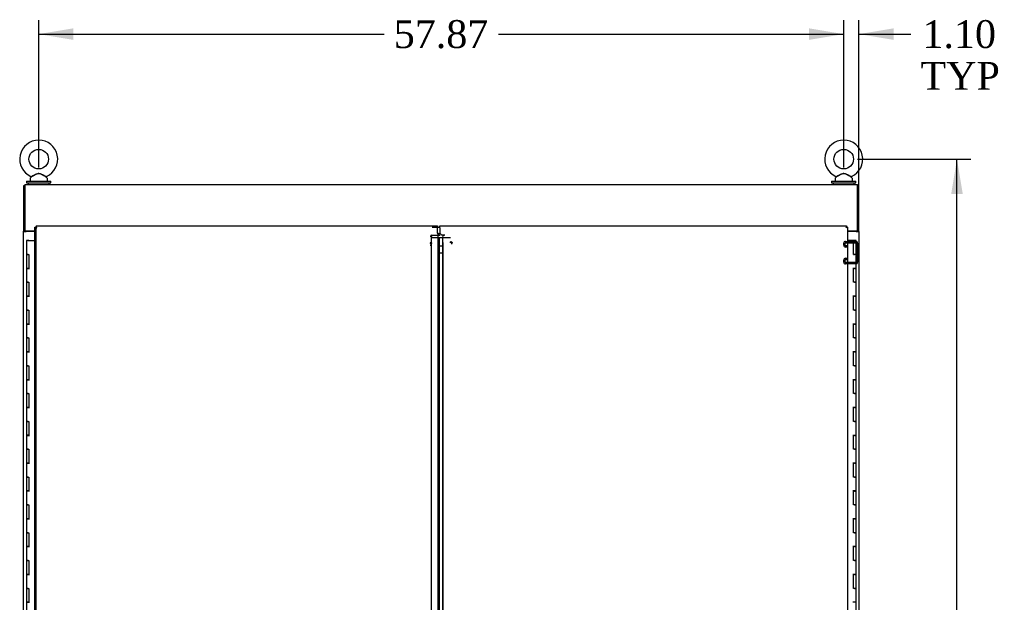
# Model space of a CAD drawing. Header units: inches. Extents: x 2 to 538, y -2 to 358.
# Tile 12 of 18: x 363 to 434, y 175 to 217. Entities that reach past the tile are written whole.
import ezdxf
from ezdxf.enums import TextEntityAlignment as Align
from ezdxf.lldxf.tags import DXFTag

# ---------------------------------------------------------------- set-up
doc = ezdxf.new("R2010")
doc.units = ezdxf.units.IN
doc.header["$MEASUREMENT"] = 0
for name, color, linetype in [('COM42890-5', 7, 'Continuous'), ('COM44036', 7, 'Continuous'), ('COM54578-60', 7, 'Continuous'), ('COM56746-3', 7, 'Continuous'), ('COM71118-4', 7, 'Continuous'), ('COM71119-3', 7, 'Continuous'), ('Default', 7, 'Continuous'), ('GSK11033', 7, 'Continuous'), ('SCS00680', 7, 'Continuous'), ('WAF25362', 7, 'Continuous'), ('WAM254785', 7, 'Continuous')]:
    doc.layers.add(name, color=color, linetype=linetype)
doc.styles.add('SEACAD_Times_New_Roman', font='times.ttf')
tags = doc.linetypes.add('HIDDEN2', pattern=[0.1875, 0.125, -0.0625]).pattern_tags.tags
tags[6:7] = [DXFTag(74, 4), DXFTag(75, 0), DXFTag(340, '0'), DXFTag(46, 0.0), DXFTag(50, 0.0), DXFTag(44, 0.0), DXFTag(45, 0.0)]
tags[4:5] = [DXFTag(74, 4), DXFTag(75, 0), DXFTag(340, '0'), DXFTag(46, 0.0), DXFTag(50, 0.0), DXFTag(44, 0.0), DXFTag(45, 0.0)]
doc.dimstyles.new('HAMMOND_(STH_-_540x360)', dxfattribs={"dimtxt": 2, "dimasz": 2.5, "dimexe": 1, "dimexo": 1, "dimgap": 0.5, "dimtad": 0, "dimtih": 1, "dimtoh": 1, "dimzin": 0, "dimdsep": 46, "dimtxsty": 'SEACAD_Times_New_Roman', "dimblk1": '_SE_FILLED', "dimblk2": '_SE_FILLED', "dimsah": 1, "dimcen": 1, "dimadec": 0, "dimazin": 0, "dimtfac": 0.8, "dimtofl": 0, "dimtmove": 0, "dimatfit": 3, "dimfxl": 1, "dimtolj": 1, "dimtzin": 0, "dimarcsym": 0})

# ---------------------------------------------------------------- blocks, each defined once
blk = doc.blocks.new('SE6')
at = {"layer": 'COM42890-5', "color": 7, "linetype": 'HIDDEN2'}
for p, q in [((422.328, 201.124), (422.328, 201.262)), ((422.423, 201.124), (422.423, 201.262)), ((422.466, 201.4), (423.19, 201.4)), ((422.466, 201.305), (423.19, 201.305)), ((422.549, 201.081), (422.466, 201.081)), ((422.549, 200.986), (422.549, 201.081)), ((423.233, 201.262), (423.233, 199.913)), ((423.328, 201.262), (423.328, 199.913)), ((422.549, 200.986), (422.466, 200.986)), ((423.328, 200.837), (423.233, 200.837)), ((423.233, 200.337), (423.328, 200.337)), ((422.328, 199.913), (422.328, 200.051)), ((422.423, 199.913), (422.423, 200.051)), ((422.466, 200.189), (422.549, 200.189)), ((422.466, 200.094), (422.549, 200.094)), ((423.19, 199.87), (422.466, 199.87)), ((423.19, 199.775), (422.466, 199.775)), ((422.549, 200.189), (422.549, 200.094))]:
    blk.add_line(p, q, dxfattribs=at)
for centre, radius, start, end in [((422.466, 201.262), 0.138, 90, 180), ((422.466, 201.124), 0.138, 180, 270), ((422.466, 201.262), 0.043, 90, 180), ((422.466, 201.124), 0.043, 180, 270), ((423.19, 201.262), 0.138, 0, 90), ((423.19, 201.262), 0.043, 0, 90), ((422.466, 200.051), 0.138, 90, 180), ((422.466, 199.913), 0.138, 180, 270), ((422.466, 200.051), 0.043, 90, 180), ((422.466, 199.913), 0.043, 180, 270), ((423.19, 199.913), 0.043, 270, 0), ((423.19, 199.913), 0.138, 270, 0)]:
    blk.add_arc(centre, radius, start, end, dxfattribs=at)
at = {"layer": 'COM44036', "color": 7, "linetype": 'Continuous'}
for p, q in [((364.27, 202.521), (393.125, 202.521)), ((364.27, 202.521), (364.27, 202.465)), ((364.27, 202.426), (364.27, 202.465)), ((393.125, 202.521), (393.125, 202.378)), ((364.175, 140.491), (364.175, 202.426)), ((364.175, 202.426), (364.231, 202.426)), ((364.27, 202.426), (364.231, 202.426)), ((364.318, 202.378), (364.27, 202.426)), ((364.318, 202.378), (364.318, 202.378)), ((364.318, 202.378), (364.318, 202.378)), ((364.318, 202.378), (364.318, 202.378)), ((364.318, 202.378), (364.318, 202.378)), ((393.125, 202.004), (393.125, 202.378)), ((393.268, 141.241), (393.268, 201.676))]:
    blk.add_line(p, q, dxfattribs=at)
at = {"layer": 'COM44036', "color": 7, "linetype": 'HIDDEN2'}
for p, q in [((364.27, 141.181), (364.27, 202.426)), ((392.688, 201.749), (392.593, 201.749)), ((392.703, 201.814), (392.635, 201.861)), ((392.688, 201.284), (392.688, 201.749)), ((392.736, 202.426), (393.125, 202.426)), ((393.316, 201.824), (392.736, 201.824)), ((393.173, 141.028), (393.173, 201.889)), ((393.268, 201.889), (393.173, 201.889)), ((422.516, 202.426), (422.516, 202.426)), ((392.593, 201.329), (392.688, 201.329)), ((392.593, 201.284), (392.593, 201.244)), ((392.688, 201.244), (392.593, 201.244)), ((392.593, 201.161), (392.688, 201.161)), ((392.593, 201.121), (392.688, 201.121)), ((392.688, 201.284), (392.688, 201.244)), ((392.688, 141.673), (392.688, 201.244)), ((393.268, 201.325), (393.173, 201.325)), ((393.282, 201.267), (393.215, 201.267)), ((393.518, 201.325), (393.518, 141.592)), ((394.049, 201.301), (394.049, 201.369)), ((394.083, 201.291), (394.151, 201.339)), ((394.097, 201.284), (394.192, 201.284)), ((394.097, 201.267), (394.151, 201.267)), ((394.097, 201.244), (394.192, 201.244))]:
    blk.add_line(p, q, dxfattribs=at)
at = {"layer": 'COM44036', "color": 7, "linetype": 'Continuous'}
for centre, start, end in [((363.34, 201.896), 26.23673, 31.43872), ((364.8, 203.356), 238.56128, 243.76327)]:
    blk.add_arc(centre, 1.09, start, end, dxfattribs=at)
at = {"layer": 'COM44036', "color": 7, "linetype": 'HIDDEN2'}
blk.add_arc((392.846, 201.749), 0.158, 155.62507, 179.8409, dxfattribs=at)
for centre, major_axis, start_param, end_param in [((392.736, 201.79), (-0.048, 0), 4.712389, 5.497787), ((394.049, 201.267), (-0.143, 0), 3.926991, 4.712389)]:
    blk.add_ellipse(centre, major_axis=major_axis, ratio=0.707107, start_param=start_param, end_param=end_param, dxfattribs=at)
for points, knots in [([(393.173, 201.889), (393.173, 201.899), (393.172, 201.908), (393.167, 201.927), (393.163, 201.937), (393.154, 201.956), (393.149, 201.966), (393.138, 201.985), (393.131, 201.994), (393.125, 202.004)], [0, 0, 0, 0, 0.25, 0.25, 0.5, 0.5, 0.75, 0.75, 1, 1, 1, 1]), ([(392.688, 201.244), (392.688, 201.248), (392.69, 201.252), (392.695, 201.26), (392.698, 201.263), (392.703, 201.267)], [0, 0, 0, 0, 0.5, 0.5, 1, 1, 1, 1]), ([(393.215, 201.267), (393.202, 201.277), (393.191, 201.287), (393.177, 201.306), (393.173, 201.315), (393.173, 201.325)], [0, 0, 0, 0, 0.5, 0.5, 1, 1, 1, 1]), ([(394.151, 201.339), (394.164, 201.332), (394.174, 201.324), (394.189, 201.305), (394.192, 201.295), (394.192, 201.284)], [0, 0, 0, 0, 0.5, 0.5, 1, 1, 1, 1]), ([(394.192, 201.244), (394.192, 201.248), (394.189, 201.252), (394.174, 201.26), (394.164, 201.263), (394.151, 201.267)], [0, 0, 0, 0, 0.5, 0.5, 1, 1, 1, 1])]:
    blk.add_open_spline(points, degree=3, knots=knots, dxfattribs=at)
at = {"layer": 'COM44036', "color": 7, "linetype": 'Continuous'}
blk.add_open_spline([(393.268, 201.889), (393.268, 201.899), (393.264, 201.908), (393.25, 201.927), (393.239, 201.937), (393.213, 201.956), (393.197, 201.966), (393.162, 201.985), (393.144, 201.994), (393.125, 202.004)], degree=3, knots=[0, 0, 0, 0, 0.25, 0.25, 0.5, 0.5, 0.75, 0.75, 1, 1, 1, 1], dxfattribs=at)
at = {"layer": 'COM54578-60', "color": 7, "linetype": 'Continuous'}
for p, q in [((363.69, 201.458), (363.573, 201.458)), ((363.573, 201.458), (363.573, 200.458)), ((363.627, 201.467), (363.627, 201.493)), ((363.627, 201.493), (363.677, 201.493)), ((363.677, 201.467), (363.627, 201.467)), ((363.64, 201.467), (363.64, 201.458)), ((363.677, 201.493), (363.702, 201.493)), ((363.677, 201.467), (363.702, 201.467)), ((363.69, 201.458), (364.175, 201.458)), ((363.702, 201.493), (363.752, 201.493)), ((363.752, 201.467), (363.702, 201.467)), ((363.74, 201.458), (363.74, 201.467)), ((363.752, 201.493), (363.752, 201.467)), ((423.029, 201.458), (422.611, 201.458)), ((423.029, 200.458), (423.029, 201.458)), ((423.213, 201.458), (423.029, 201.458)), ((423.213, 200.458), (423.213, 201.458)), ((363.69, 200.458), (363.573, 200.458)), ((363.573, 200.458), (363.69, 200.458)), ((363.573, 200.458), (363.573, 199.458)), ((363.69, 200.458), (363.757, 200.458)), ((363.757, 200.458), (363.757, 199.459)), ((423.029, 200.458), (423.096, 200.458)), ((423.213, 200.458), (423.029, 200.458)), ((423.046, 200.458), (423.046, 200.458)), ((423.213, 200.458), (423.096, 200.458)), ((423.146, 200.458), (423.146, 200.458)), ((423.213, 199.457), (423.213, 200.458)), ((363.69, 199.459), (363.573, 199.459)), ((363.573, 199.459), (363.573, 198.458)), ((363.573, 199.458), (363.807, 199.458)), ((363.69, 199.459), (363.757, 199.459)), ((423.213, 199.458), (422.979, 199.458)), ((423.096, 199.457), (423.029, 199.457)), ((423.029, 198.458), (423.029, 199.457)), ((423.096, 199.457), (423.213, 199.457)), ((423.213, 198.458), (423.213, 199.458)), ((363.69, 198.458), (363.573, 198.458)), ((363.573, 198.458), (363.689, 198.458)), ((363.573, 198.458), (363.573, 197.458)), ((363.69, 198.458), (363.757, 198.458)), ((363.757, 198.458), (363.757, 197.459)), ((423.096, 198.458), (423.029, 198.458)), ((423.096, 198.458), (423.213, 198.458)), ((423.213, 198.458), (423.096, 198.458)), ((423.213, 197.457), (423.213, 198.458)), ((363.69, 197.459), (363.573, 197.459)), ((363.573, 197.459), (363.573, 196.458)), ((363.573, 197.458), (363.807, 197.458)), ((363.69, 197.459), (363.757, 197.459)), ((423.213, 197.458), (422.979, 197.458)), ((423.096, 197.457), (423.029, 197.457)), ((423.029, 196.458), (423.029, 197.457)), ((423.096, 197.457), (423.213, 197.457)), ((423.213, 196.458), (423.213, 197.458)), ((363.69, 196.458), (363.573, 196.458)), ((363.573, 196.458), (363.689, 196.458)), ((363.573, 196.458), (363.573, 195.458)), ((363.69, 196.458), (363.757, 196.458)), ((363.757, 196.458), (363.757, 195.459)), ((423.096, 196.458), (423.029, 196.458)), ((423.096, 196.458), (423.213, 196.458)), ((423.213, 196.458), (423.096, 196.458)), ((423.213, 195.457), (423.213, 196.458)), ((363.69, 195.459), (363.573, 195.459)), ((363.573, 195.459), (363.573, 194.458)), ((363.573, 195.458), (363.807, 195.458)), ((363.69, 195.459), (363.757, 195.459)), ((423.213, 195.458), (422.979, 195.458)), ((423.096, 195.457), (423.029, 195.457)), ((423.029, 194.458), (423.029, 195.457)), ((423.096, 195.457), (423.213, 195.457)), ((423.213, 194.458), (423.213, 195.458)), ((363.69, 194.458), (363.573, 194.458)), ((363.573, 194.458), (363.689, 194.458)), ((363.573, 194.458), (363.573, 193.458)), ((363.69, 194.458), (363.757, 194.458)), ((363.757, 194.458), (363.757, 193.459)), ((423.096, 194.458), (423.029, 194.458)), ((423.096, 194.458), (423.213, 194.458)), ((423.213, 194.458), (423.096, 194.458)), ((423.213, 193.457), (423.213, 194.458)), ((363.69, 193.459), (363.573, 193.459)), ((363.573, 193.459), (363.573, 192.458)), ((363.573, 193.458), (363.807, 193.458)), ((363.69, 193.459), (363.757, 193.459)), ((423.213, 193.458), (422.979, 193.458)), ((423.096, 193.457), (423.029, 193.457)), ((423.029, 192.458), (423.029, 193.457)), ((423.096, 193.457), (423.213, 193.457)), ((423.213, 192.458), (423.213, 193.458)), ((363.69, 192.458), (363.573, 192.458)), ((363.573, 192.458), (363.689, 192.458)), ((363.573, 192.458), (363.573, 191.458)), ((363.69, 192.458), (363.757, 192.458)), ((363.757, 192.458), (363.757, 191.459)), ((423.096, 192.458), (423.029, 192.458)), ((423.096, 192.458), (423.213, 192.458)), ((423.213, 192.458), (423.096, 192.458)), ((423.213, 191.457), (423.213, 192.458)), ((363.69, 191.459), (363.573, 191.459)), ((363.573, 191.459), (363.573, 190.458)), ((363.573, 191.458), (363.807, 191.458)), ((363.69, 191.459), (363.757, 191.459)), ((423.213, 191.458), (422.979, 191.458)), ((423.096, 191.457), (423.029, 191.457)), ((423.029, 190.458), (423.029, 191.457)), ((423.096, 191.457), (423.213, 191.457)), ((423.213, 190.458), (423.213, 191.458)), ((363.69, 190.458), (363.573, 190.458)), ((363.573, 190.458), (363.689, 190.458)), ((363.573, 190.458), (363.573, 189.458)), ((363.69, 190.458), (363.757, 190.458)), ((363.757, 190.458), (363.757, 189.459)), ((423.096, 190.458), (423.029, 190.458)), ((423.096, 190.458), (423.213, 190.458)), ((423.213, 190.458), (423.096, 190.458)), ((423.213, 189.457), (423.213, 190.458)), ((363.69, 189.459), (363.573, 189.459)), ((363.573, 189.459), (363.573, 188.458)), ((363.573, 189.458), (363.807, 189.458)), ((363.69, 189.459), (363.757, 189.459)), ((423.213, 189.458), (422.979, 189.458)), ((423.096, 189.457), (423.029, 189.457)), ((423.029, 188.458), (423.029, 189.457)), ((423.096, 189.457), (423.213, 189.457)), ((423.213, 188.458), (423.213, 189.458)), ((363.69, 188.458), (363.573, 188.458)), ((363.573, 188.458), (363.689, 188.458)), ((363.573, 188.458), (363.573, 187.458)), ((363.69, 188.458), (363.757, 188.458)), ((363.757, 188.458), (363.757, 187.459)), ((423.096, 188.458), (423.029, 188.458)), ((423.096, 188.458), (423.213, 188.458)), ((423.213, 188.458), (423.096, 188.458)), ((423.213, 187.457), (423.213, 188.458)), ((363.69, 187.459), (363.573, 187.459)), ((363.573, 187.459), (363.573, 186.458)), ((363.573, 187.458), (363.807, 187.458)), ((363.69, 187.459), (363.757, 187.459)), ((423.213, 187.458), (422.979, 187.458)), ((423.096, 187.457), (423.029, 187.457)), ((423.029, 186.458), (423.029, 187.457)), ((423.096, 187.457), (423.213, 187.457)), ((423.213, 186.458), (423.213, 187.458)), ((363.69, 186.458), (363.573, 186.458)), ((363.573, 186.458), (363.689, 186.458)), ((363.573, 186.458), (363.573, 185.458)), ((363.69, 186.458), (363.757, 186.458)), ((363.757, 186.458), (363.757, 185.459)), ((423.096, 186.458), (423.029, 186.458)), ((423.096, 186.458), (423.213, 186.458)), ((423.213, 186.458), (423.096, 186.458)), ((423.213, 185.457), (423.213, 186.458)), ((363.69, 185.459), (363.573, 185.459)), ((363.573, 185.459), (363.573, 184.458)), ((363.573, 185.458), (363.807, 185.458)), ((363.69, 185.459), (363.757, 185.459)), ((423.213, 185.458), (422.979, 185.458)), ((423.096, 185.457), (423.029, 185.457)), ((423.029, 184.458), (423.029, 185.457)), ((423.096, 185.457), (423.213, 185.457)), ((423.213, 184.458), (423.213, 185.458)), ((363.69, 184.458), (363.573, 184.458)), ((363.573, 184.458), (363.689, 184.458)), ((363.573, 184.458), (363.573, 183.458)), ((363.69, 184.458), (363.757, 184.458)), ((363.757, 184.458), (363.757, 183.459)), ((423.096, 184.458), (423.029, 184.458)), ((423.096, 184.458), (423.213, 184.458)), ((423.213, 184.458), (423.096, 184.458)), ((423.213, 183.457), (423.213, 184.458)), ((363.69, 183.459), (363.573, 183.459)), ((363.573, 183.459), (363.573, 182.458)), ((363.573, 183.458), (363.807, 183.458)), ((363.69, 183.459), (363.757, 183.459)), ((423.213, 183.458), (422.979, 183.458)), ((423.096, 183.457), (423.029, 183.457)), ((423.029, 182.458), (423.029, 183.457)), ((423.096, 183.457), (423.213, 183.457)), ((423.213, 182.458), (423.213, 183.458)), ((363.69, 182.458), (363.573, 182.458)), ((363.573, 182.458), (363.689, 182.458)), ((363.573, 182.458), (363.573, 181.458)), ((363.69, 182.458), (363.757, 182.458)), ((363.757, 182.458), (363.757, 181.459)), ((423.096, 182.458), (423.029, 182.458)), ((423.096, 182.458), (423.213, 182.458)), ((423.213, 182.458), (423.096, 182.458)), ((423.213, 181.457), (423.213, 182.458)), ((363.69, 181.459), (363.573, 181.459)), ((363.573, 181.459), (363.573, 180.458)), ((363.573, 181.458), (363.807, 181.458)), ((363.69, 181.459), (363.757, 181.459)), ((423.213, 181.458), (422.979, 181.458)), ((423.096, 181.457), (423.029, 181.457)), ((423.029, 180.458), (423.029, 181.457)), ((423.096, 181.457), (423.213, 181.457)), ((423.213, 180.458), (423.213, 181.458)), ((363.69, 180.458), (363.573, 180.458)), ((363.573, 180.458), (363.689, 180.458)), ((363.573, 180.458), (363.573, 179.458)), ((363.69, 180.458), (363.757, 180.458)), ((363.757, 180.458), (363.757, 179.459)), ((423.096, 180.458), (423.029, 180.458)), ((423.096, 180.458), (423.213, 180.458)), ((423.213, 180.458), (423.096, 180.458)), ((423.213, 179.457), (423.213, 180.458)), ((363.69, 179.459), (363.573, 179.459)), ((363.573, 179.459), (363.573, 178.458)), ((363.573, 179.458), (363.807, 179.458)), ((363.69, 179.459), (363.757, 179.459)), ((423.213, 179.458), (422.979, 179.458)), ((423.096, 179.457), (423.029, 179.457)), ((423.029, 178.458), (423.029, 179.457)), ((423.096, 179.457), (423.213, 179.457)), ((423.213, 178.458), (423.213, 179.458)), ((363.69, 178.458), (363.573, 178.458)), ((363.573, 178.458), (363.689, 178.458)), ((363.573, 178.458), (363.573, 177.458)), ((363.69, 178.458), (363.757, 178.458)), ((363.757, 178.458), (363.757, 177.459)), ((423.096, 178.458), (423.029, 178.458)), ((423.096, 178.458), (423.213, 178.458)), ((423.213, 178.458), (423.096, 178.458)), ((423.213, 177.457), (423.213, 178.458)), ((363.69, 177.459), (363.573, 177.459)), ((363.573, 177.459), (363.573, 176.458)), ((363.573, 177.458), (363.807, 177.458)), ((363.69, 177.459), (363.757, 177.459)), ((423.213, 177.458), (422.979, 177.458)), ((423.096, 177.457), (423.029, 177.457)), ((423.029, 176.458), (423.029, 177.457)), ((423.096, 177.457), (423.213, 177.457)), ((423.213, 176.458), (423.213, 177.458)), ((363.69, 176.458), (363.573, 176.458)), ((363.573, 176.458), (363.689, 176.458)), ((363.573, 176.458), (363.573, 175.458)), ((363.69, 176.458), (363.757, 176.458)), ((363.757, 176.458), (363.757, 175.459)), ((423.096, 176.458), (423.029, 176.458)), ((423.096, 176.458), (423.213, 176.458)), ((423.213, 176.458), (423.096, 176.458)), ((423.213, 175.457), (423.213, 176.458)), ((363.69, 175.459), (363.573, 175.459)), ((363.573, 175.459), (363.573, 174.458)), ((363.573, 175.458), (363.807, 175.458)), ((363.69, 175.459), (363.757, 175.459)), ((423.213, 175.458), (422.979, 175.458)), ((423.213, 174.458), (423.213, 175.458))]:
    blk.add_line(p, q, dxfattribs=at)
at = {"layer": 'COM56746-3', "color": 7, "linetype": 'Continuous'}
for p, q in [((393.286, 202.378), (393.286, 202.521)), ((393.286, 202.521), (422.516, 202.521)), ((422.516, 202.521), (422.516, 202.465)), ((422.516, 202.426), (422.516, 202.465)), ((364.174, 202.112), (364.174, 202.142)), ((393.286, 202.378), (393.286, 201.998)), ((393.286, 201.998), (393.411, 201.873)), ((393.411, 201.873), (393.661, 201.873)), ((422.468, 202.378), (422.469, 202.378)), ((422.468, 202.378), (422.468, 202.378)), ((422.469, 202.378), (422.468, 202.378)), ((422.469, 202.378), (422.517, 202.426)), ((422.469, 202.378), (422.469, 202.378)), ((422.517, 202.426), (422.556, 202.426)), ((422.611, 202.426), (422.556, 202.426)), ((422.611, 202.426), (422.611, 140.491)), ((393.518, 141.241), (393.518, 201.676))]:
    blk.add_line(p, q, dxfattribs=at)
for centre, start, end in [((423.447, 201.896), 148.56128, 153.76327), ((421.987, 203.356), 296.23673, 301.43872)]:
    blk.add_arc(centre, 1.09, start, end, dxfattribs=at)
blk.add_open_spline([(393.518, 201.758), (393.518, 201.768), (393.522, 201.777), (393.537, 201.796), (393.547, 201.806), (393.574, 201.825), (393.589, 201.835), (393.624, 201.854), (393.643, 201.863), (393.661, 201.873)], degree=3, knots=[0, 0, 0, 0, 0.25, 0.25, 0.5, 0.5, 0.75, 0.75, 1, 1, 1, 1], dxfattribs=at)
at = {"layer": 'COM71118-4', "color": 7, "linetype": 'Continuous'}
for p, q in [((363.458, 205.487), (423.328, 205.487)), ((363.458, 205.487), (363.458, 205.297)), ((363.458, 205.297), (363.458, 202.142)), ((423.328, 205.297), (423.328, 205.487)), ((423.328, 202.142), (423.328, 205.297)), ((364.175, 202.142), (363.458, 202.142)), ((423.328, 202.142), (422.611, 202.142))]:
    blk.add_line(p, q, dxfattribs=at)
at = {"layer": 'COM71119-3', "color": 7, "linetype": 'Continuous'}
for p, q in [((363.458, 205.392), (363.363, 205.392)), ((363.363, 205.392), (363.363, 202.142)), ((423.328, 205.392), (423.423, 205.392)), ((423.423, 202.142), (423.423, 205.392)), ((363.363, 202.112), (363.363, 202.142)), ((363.458, 202.142), (363.363, 202.142)), ((363.363, 140.802), (363.363, 202.112)), ((363.363, 202.112), (363.553, 202.112)), ((363.458, 202.112), (363.458, 202.142)), ((364.175, 202.112), (363.553, 202.112)), ((423.233, 202.112), (422.611, 202.112)), ((423.233, 202.112), (423.423, 202.112)), ((423.328, 202.112), (423.328, 202.142)), ((423.423, 202.142), (423.328, 202.142)), ((423.423, 202.112), (423.423, 202.142)), ((423.423, 202.112), (423.423, 140.802))]:
    blk.add_line(p, q, dxfattribs=at)
at = {"layer": 'GSK11033', "color": 7, "linetype": 'Continuous'}
for p, q in [((393.125, 202.426), (393.286, 202.426)), ((393.125, 202.426), (393.286, 202.426)), ((392.736, 201.676), (394.05, 201.676)), ((392.736, 201.676), (394.05, 201.676)), ((393.268, 201.08), (393.518, 201.08)), ((393.268, 200.572), (393.518, 200.572))]:
    blk.add_line(p, q, dxfattribs=at)
at = {"layer": 'SCS00680', "color": 7, "linetype": 'Continuous'}
for p, q in [((363.913, 206.019), (363.847, 205.939)), ((365.069, 205.939), (365.004, 206.017)), ((421.783, 206.019), (421.717, 205.939)), ((422.939, 205.939), (422.874, 206.017)), ((363.833, 205.901), (363.833, 205.781)), ((365.083, 205.781), (365.083, 205.901)), ((421.703, 205.901), (421.703, 205.781)), ((422.953, 205.781), (422.953, 205.901))]:
    blk.add_line(p, q, dxfattribs=at)
for centre in [(364.458, 207.311), (422.328, 207.311)]:
    blk.add_circle(centre, 0.704, dxfattribs=at)
for centre, radius, start, end in [((364.458, 207.311), 1.367, 90, 245.95819), ((364.458, 207.311), 1.367, 293.98917, 90), ((422.328, 207.311), 1.367, 90, 245.95819), ((422.328, 207.311), 1.367, 293.98917, 90), ((365.028, 206.035), 0.03, 118.44732, 242.10844), ((422.898, 206.035), 0.03, 118.44732, 242.10844), ((363.893, 205.901), 0.06, 140.32138, 180), ((363.893, 205.781), 0.06, 180, 270), ((365.023, 205.781), 0.06, 270, 0), ((365.023, 205.901), 0.06, 0, 39.67862), ((421.763, 205.901), 0.06, 140.32138, 180), ((421.763, 205.781), 0.06, 180, 270), ((422.893, 205.781), 0.06, 270, 0), ((422.893, 205.901), 0.06, 0, 39.67862)]:
    blk.add_arc(centre, radius, start, end, dxfattribs=at)
for points, knots in [([(363.9, 206.063), (363.9, 206.063), (363.9, 206.063), (363.902, 206.064), (363.928, 206.076), (364.005, 206.114), (364.056, 206.14), (364.164, 206.193), (364.222, 206.221), (364.34, 206.269), (364.404, 206.288), (364.5, 206.285), (364.532, 206.279), (364.594, 206.261), (364.624, 206.25), (364.713, 206.212), (364.77, 206.184), (364.876, 206.132), (364.925, 206.107), (364.997, 206.072), (365.018, 206.062), (365.016, 206.063), (365.015, 206.063), (365.014, 206.063)], [0.4342636, 0.4342636, 0.4342636, 0.4342636, 0.4375, 0.4375, 0.5, 0.5, 0.5625, 0.5625, 0.625, 0.625, 0.6875, 0.6875, 0.71875, 0.71875, 0.75, 0.75, 0.8125, 0.8125, 0.875, 0.875, 0.9375, 0.9375, 0.9436464, 0.9436464, 0.9436464, 0.9436464]), ([(365.005, 206.016), (365.005, 206.016), (364.987, 206.026), (364.923, 206.061), (364.876, 206.087), (364.798, 206.13), (364.771, 206.145), (364.716, 206.176), (364.688, 206.191), (364.63, 206.22), (364.601, 206.234), (364.54, 206.257), (364.508, 206.266), (364.443, 206.27), (364.41, 206.266), (364.348, 206.248), (364.318, 206.235), (364.23, 206.193), (364.175, 206.162), (364.068, 206.103), (364.018, 206.075), (363.941, 206.033), (363.915, 206.019), (363.911, 206.016), (363.911, 206.016), (363.911, 206.016)], [0.0683017, 0.0683017, 0.0683017, 0.0683017, 0.125, 0.125, 0.1875, 0.1875, 0.21875, 0.21875, 0.25, 0.25, 0.28125, 0.28125, 0.3125, 0.3125, 0.34375, 0.34375, 0.375, 0.375, 0.4375, 0.4375, 0.5, 0.5, 0.5625, 0.5625, 0.5685641, 0.5685641, 0.5685641, 0.5685641]), ([(421.77, 206.063), (421.77, 206.063), (421.77, 206.063), (421.772, 206.064), (421.798, 206.076), (421.875, 206.114), (421.926, 206.14), (422.034, 206.193), (422.092, 206.221), (422.21, 206.269), (422.274, 206.288), (422.37, 206.285), (422.402, 206.279), (422.464, 206.261), (422.494, 206.25), (422.583, 206.212), (422.64, 206.184), (422.746, 206.132), (422.795, 206.107), (422.865, 206.073), (422.886, 206.063), (422.886, 206.063)], [0.4342636, 0.4342636, 0.4342636, 0.4342636, 0.4375, 0.4375, 0.5, 0.5, 0.5625, 0.5625, 0.625, 0.625, 0.6875, 0.6875, 0.71875, 0.71875, 0.75, 0.75, 0.8125, 0.8125, 0.875, 0.875, 0.9340949, 0.9340949, 0.9340949, 0.9340949]), ([(422.875, 206.016), (422.875, 206.016), (422.857, 206.026), (422.793, 206.061), (422.746, 206.087), (422.668, 206.13), (422.641, 206.145), (422.586, 206.176), (422.558, 206.191), (422.5, 206.22), (422.471, 206.234), (422.41, 206.257), (422.378, 206.266), (422.313, 206.27), (422.28, 206.266), (422.218, 206.248), (422.188, 206.235), (422.1, 206.193), (422.045, 206.162), (421.938, 206.103), (421.888, 206.075), (421.811, 206.033), (421.785, 206.019), (421.781, 206.016), (421.781, 206.016), (421.781, 206.016)], [0.0683017, 0.0683017, 0.0683017, 0.0683017, 0.125, 0.125, 0.1875, 0.1875, 0.21875, 0.21875, 0.25, 0.25, 0.28125, 0.28125, 0.3125, 0.3125, 0.34375, 0.34375, 0.375, 0.375, 0.4375, 0.4375, 0.5, 0.5, 0.5625, 0.5625, 0.5685641, 0.5685641, 0.5685641, 0.5685641])]:
    blk.add_open_spline(points, degree=3, knots=knots, dxfattribs=at)
at = {"layer": 'WAF25362', "color": 7, "linetype": 'Continuous'}
for p, q in [((363.583, 205.721), (365.333, 205.721)), ((363.583, 205.721), (363.583, 205.612)), ((363.583, 205.612), (365.333, 205.612)), ((365.333, 205.612), (365.333, 205.721)), ((421.453, 205.721), (423.203, 205.721)), ((421.453, 205.721), (421.453, 205.612)), ((421.453, 205.612), (423.203, 205.612)), ((423.203, 205.612), (423.203, 205.721))]:
    blk.add_line(p, q, dxfattribs=at)
at = {"layer": 'WAM254785', "color": 7, "linetype": 'Continuous'}
for p, q in [((363.708, 205.612), (363.708, 205.487)), ((365.208, 205.487), (365.208, 205.612)), ((421.578, 205.612), (421.578, 205.487)), ((423.078, 205.487), (423.078, 205.612))]:
    blk.add_line(p, q, dxfattribs=at)
blk = doc.blocks.new('DMBLK397')
at = {"layer": 'Default', "linetype": 'Continuous'}
for points in [[(366.958, 216.714), (364.458, 216.297), (366.958, 215.881)], [(419.828, 216.714), (419.828, 215.881), (422.328, 216.297)]]:
    blk.add_hatch(color=7, dxfattribs=at).paths.add_polyline_path(points)
at = {"layer": 'Default', "color": 7, "linetype": 'Continuous'}
for p, q in [((364.458, 206.721), (364.458, 217.297)), ((422.328, 206.721), (422.328, 217.297)), ((364.458, 216.297), (389.281, 216.297)), ((397.505, 216.297), (422.328, 216.297))]:
    blk.add_line(p, q, dxfattribs=at)
at = {"layer": 'Default', "color": 7, "linetype": 'Continuous', "style": 'SEACAD_Times_New_Roman'}
blk.add_text('57.87', height=2, dxfattribs=at).set_placement((389.981, 217.297), align=Align.TOP_LEFT)
blk = doc.blocks.new('_SE_FILLED')
at = {"color": 0}
blk.add_line((0, 0), (-1, 0), dxfattribs=at)
blk.add_solid([(0, 0), (-1, -0.1665), (-1, 0.1665), (0, 0)], dxfattribs=at)
blk = doc.blocks.new('DMBLK398')
at = {"layer": 'Default', "linetype": 'Continuous'}
for points in [[(419.828, 216.714), (419.828, 215.881), (422.328, 216.297)], [(425.923, 216.714), (423.423, 216.297), (425.923, 215.881)]]:
    blk.add_hatch(color=7, dxfattribs=at).paths.add_polyline_path(points)
at = {"layer": 'Default', "color": 7, "linetype": 'Continuous'}
for p, q in [((422.328, 206.721), (422.328, 217.297)), ((423.423, 204.767), (423.423, 217.297)), ((417.328, 216.297), (422.328, 216.297)), ((423.423, 216.297), (426.146, 216.297)), ((426.146, 216.297), (427.146, 216.297))]:
    blk.add_line(p, q, dxfattribs=at)
at = {"layer": 'Default', "color": 7, "linetype": 'Continuous', "style": 'SEACAD_Times_New_Roman'}
for s, p in [('1.10', (427.988, 217.297)), ('TYP', (427.846, 214.297))]:
    blk.add_text(s, height=2, dxfattribs=at).set_placement(p, align=Align.TOP_LEFT)
blk = doc.blocks.new('DMBLK407')
at = {"layer": 'Default', "linetype": 'Continuous'}
for points in [[(430.885, 204.811), (430.468, 207.311), (430.051, 204.811)], [(430.885, 135.927), (430.051, 135.927), (430.468, 133.427)]]:
    blk.add_hatch(color=7, dxfattribs=at).paths.add_polyline_path(points)
at = {"layer": 'Default', "color": 7, "linetype": 'Continuous'}
for p, q in [((423.328, 207.311), (431.468, 207.311)), ((430.468, 172.069), (430.468, 207.311)), ((430.468, 133.427), (430.468, 169.369)), ((424.328, 133.427), (431.468, 133.427))]:
    blk.add_line(p, q, dxfattribs=at)
at = {"layer": 'Default', "color": 7, "linetype": 'Continuous', "style": 'SEACAD_Times_New_Roman'}
blk.add_text('73.88', height=2, dxfattribs=at).set_placement((427.056, 171.369), align=Align.TOP_LEFT)

msp = doc.modelspace()

# ---------------------------------------------------------------- block references
at = {"layer": 'Default'}
msp.add_blockref('SE6', (0, 0), dxfattribs=at)

# ---------------------------------------------------------------- dimensions: what is measured, and where the dimension line sits
at = {"layer": 'Default', "color": 7, "linetype": 'Continuous'}
for base, p1, p2, angle, picture, middle, dimtype in [((364.458, 216.297), (364.458, 205.721), (422.328, 205.721), 0, 'DMBLK397', (393.393, 216.297), 161), ((430.468, 207.311), (423.328, 133.427), (422.328, 207.311), 90, 'DMBLK407', (430.468, 170.369), 160)]:
    dim = msp.add_linear_dim(base=base, p1=p1, p2=p2, angle=angle, text='\\A1;<>', dimstyle='HAMMOND_(STH_-_540x360)', dxfattribs=at)
    dim.commit()
    dim.dimension.update_dxf_attribs({"geometry": picture, "text_midpoint": middle, "dimtype": dimtype})
dim = msp.add_linear_dim(base=(423.422991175, 216.297472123), p1=(422.327991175, 205.721441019), p2=(423.422991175, 203.767441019), text='\\A1;<>\\PTYP', dimstyle='HAMMOND_(STH_-_540x360)', override={"dimtmove": 1}, dxfattribs=at)
dim.commit()
dim.dimension.update_dxf_attribs({"geometry": 'DMBLK398', "text_midpoint": (427.145689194, 216.297472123), "dimtype": 160})

doc.saveas('drawing.dxf')
